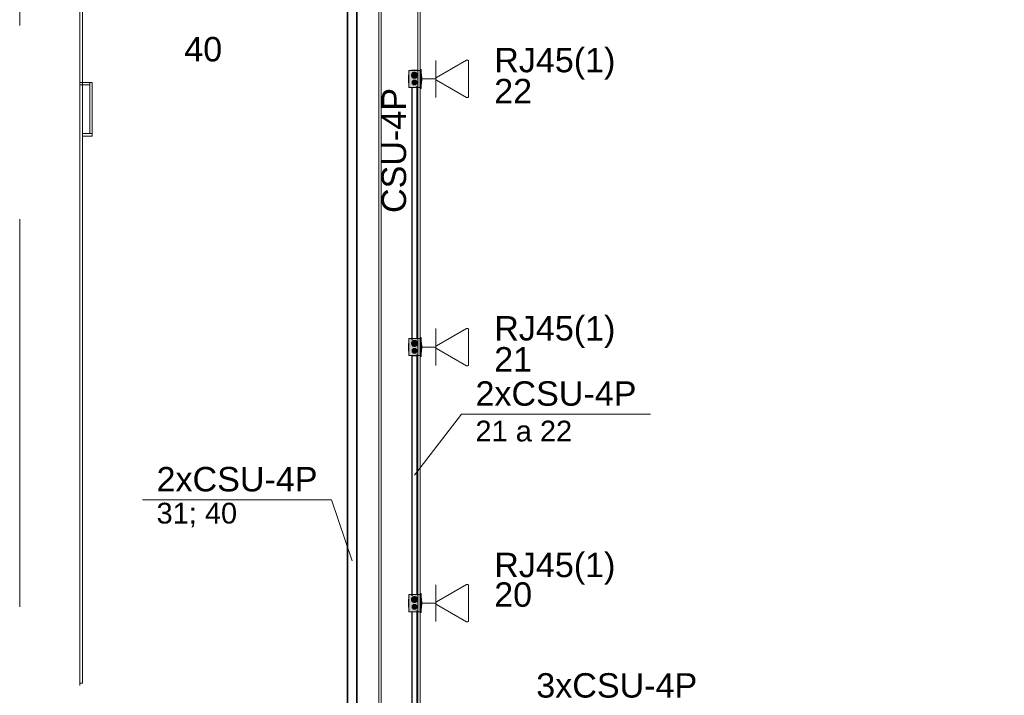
# Model space of a CAD drawing. Header units: millimetres. Extents: x 4476663 to 4477054, y -30323851 to -30323414.
# Tile 135 of 256: x 4476946.38 to 4476954.46, y -30323771.29 to -30323765.75. Entities that reach past the tile are written whole.
import ezdxf

# ---------------------------------------------------------------- set-up
doc = ezdxf.new("R2010")
doc.units = ezdxf.units.MM
doc.linetypes.add('HIDDEN2', pattern=[4.7625, 3.175, -1.5875])
doc.linetypes.add('NULL', pattern=[0])
for name, color, linetype, lineweight in [('CE-Caixa', 9, 'Continuous', 18), ('CE-Condutos (Baixa)', 6, 'Continuous', 25), ('CE-Condutos (Teto)', 1, 'Continuous', 25), ('CE-PT Dados', 7, 'Continuous', 5), ('CE-Textos fios', 7, 'Continuous', 9), ('DI-Detalhes', 3, 'HIDDEN2', 9), ('IFC-Caixa de passagem-Contorno', 44, 'Continuous', 5), ('IFC-Parede padrão-Contorno', 44, 'Continuous', 5), ('IFC-Parede-Contorno', 42, 'Continuous', 5), ('Textos', 7, 'Continuous', 9)]:
    doc.layers.add(name, color=color, linetype=linetype, lineweight=lineweight)
doc.styles.add('ARIAL', font='arial.ttf')

msp = doc.modelspace()

# ---------------------------------------------------------------- hatches: boundary and pattern name
at = {"layer": 'CE-Caixa', "linetype": 'Continuous'}
for points in [[(4476949.6092, -30323766.1851), (4476949.6306, -30323766.1864), (4476949.646, -30323766.194), (4476949.6321, -30323766.1977), (4476949.646, -30323766.2054), (4476949.6347, -30323766.2179), (4476949.6357, -30323766.225), (4476949.6104, -30323766.219), (4476949.6281, -30323766.2458), (4476949.6351, -30323766.2512), (4476949.6685, -30323766.3054), (4476949.6685, -30323766.1654), (4476949.5735, -30323766.1654), (4476949.5936, -30323766.195)], [(4476949.5914, -30323766.2893), (4476949.5971, -30323766.2954), (4476949.6034, -30323766.2835), (4476949.6015, -30323766.2617), (4476949.6427, -30323766.2674), (4476949.5735, -30323766.1654), (4476949.5735, -30323766.3054), (4476949.6685, -30323766.3054), (4476949.6434, -30323766.2684), (4476949.6303, -30323766.283)], [(4476949.6085, -30323766.227), (4476949.6275, -30323766.2295), (4476949.6427, -30323766.2179), (4476949.6452, -30323766.1989), (4476949.6335, -30323766.1837), (4476949.6145, -30323766.1812), (4476949.5994, -30323766.1929), (4476949.5969, -30323766.2118)], [(4476949.6745, -30323766.3084), (4476949.6745, -30323766.1624), (4476949.6685, -30323766.1554), (4476949.6685, -30323766.3154)], [(4476949.6785, -30323766.2758), (4476949.6785, -30323766.195), (4476949.6745, -30323766.195), (4476949.6745, -30323766.2464)], [(4476949.6017, -30323766.2706), (4476949.6158, -30323766.2847), (4476949.6351, -30323766.2795), (4476949.6403, -30323766.2602), (4476949.6262, -30323766.2461), (4476949.6069, -30323766.2512)], [(4476949.6785, -30323766.2179), (4476949.6785, -30323766.2507), (4476949.6805, -30323766.2529), (4476949.6805, -30323766.2179)], [(4476949.5735, -30323768.3631), (4476949.596, -30323768.3963), (4476949.6121, -30323768.3927), (4476949.6302, -30323768.3814), (4476949.6317, -30323768.3927), (4476949.6434, -30323768.3732), (4476949.646, -30323768.3732), (4476949.6317, -30323768.3927), (4476949.6434, -30323768.3927), (4476949.6338, -30323768.4086), (4476949.6434, -30323768.4156), (4476949.611, -30323768.4176), (4476949.6281, -30323768.4436), (4476949.6351, -30323768.449), (4476949.6685, -30323768.5031), (4476949.6685, -30323768.3631)], [(4476949.5914, -30323768.4871), (4476949.5971, -30323768.4932), (4476949.6034, -30323768.4812), (4476949.6015, -30323768.4594), (4476949.6427, -30323768.4651), (4476949.5735, -30323768.3631), (4476949.5735, -30323768.5031), (4476949.6685, -30323768.5031), (4476949.6434, -30323768.4661), (4476949.6165, -30323768.4825)], [(4476949.6745, -30323768.5061), (4476949.6745, -30323768.3601), (4476949.6685, -30323768.3532), (4476949.6685, -30323768.5132)], [(4476949.6085, -30323768.4248), (4476949.6275, -30323768.4273), (4476949.6427, -30323768.4156), (4476949.6452, -30323768.3967), (4476949.6335, -30323768.3815), (4476949.6145, -30323768.379), (4476949.5994, -30323768.3906), (4476949.5969, -30323768.4096)], [(4476949.6017, -30323768.4683), (4476949.6158, -30323768.4825), (4476949.6351, -30323768.4773), (4476949.6403, -30323768.458), (4476949.6262, -30323768.4438), (4476949.6069, -30323768.449)], [(4476949.6785, -30323768.4735), (4476949.6785, -30323768.3927), (4476949.6745, -30323768.3927), (4476949.6745, -30323768.4441)], [(4476949.6785, -30323768.4156), (4476949.6785, -30323768.4485), (4476949.6805, -30323768.4506), (4476949.6805, -30323768.4156)], [(4476949.6685, -30323770.6008), (4476949.6434, -30323770.5638), (4476949.6303, -30323770.5784), (4476949.621, -30323770.5808), (4476949.6013, -30323770.5629), (4476949.6427, -30323770.5628), (4476949.5735, -30323770.4608), (4476949.5735, -30323770.6008), (4476949.6063, -30323770.6008)], [(4476949.5735, -30323770.4608), (4476949.596, -30323770.494), (4476949.6121, -30323770.4904), (4476949.6302, -30323770.4791), (4476949.6317, -30323770.4904), (4476949.6434, -30323770.4709), (4476949.646, -30323770.4709), (4476949.6317, -30323770.4904), (4476949.6434, -30323770.4904), (4476949.6434, -30323770.5133), (4476949.611, -30323770.5152), (4476949.6281, -30323770.5412), (4476949.6351, -30323770.5467), (4476949.6685, -30323770.6008), (4476949.6685, -30323770.4608)], [(4476949.6745, -30323770.6038), (4476949.6745, -30323770.4578), (4476949.6685, -30323770.4509), (4476949.6685, -30323770.6109)], [(4476949.6085, -30323770.5225), (4476949.6275, -30323770.525), (4476949.6427, -30323770.5133), (4476949.6452, -30323770.4943), (4476949.6335, -30323770.4792), (4476949.6145, -30323770.4767), (4476949.5994, -30323770.4883), (4476949.5969, -30323770.5073)], [(4476949.6017, -30323770.566), (4476949.6158, -30323770.5801), (4476949.6351, -30323770.575), (4476949.6403, -30323770.5556), (4476949.6262, -30323770.5415), (4476949.6069, -30323770.5467)], [(4476949.6785, -30323770.5712), (4476949.6785, -30323770.4904), (4476949.6745, -30323770.4904), (4476949.6745, -30323770.5418)], [(4476949.6785, -30323770.5133), (4476949.6785, -30323770.5461), (4476949.6805, -30323770.5483), (4476949.6805, -30323770.5133)]]:
    msp.add_hatch(color=163, dxfattribs=at).paths.add_polyline_path(points)

# ---------------------------------------------------------------- linework, layer by layer
at = {"layer": 'CE-Caixa'}
for p, q in [((4476949.596, -30323766.1654), (4476949.5735, -30323766.1654)), ((4476949.5735, -30323766.1654), (4476949.5735, -30323766.2361)), ((4476949.5969, -30323766.1638), (4476949.596, -30323766.1638)), ((4476949.596, -30323766.1638), (4476949.596, -30323766.1654)), ((4476949.6011, -30323766.1654), (4476949.596, -30323766.1654)), ((4476949.5994, -30323766.1638), (4476949.5969, -30323766.1638)), ((4476949.5994, -30323766.1929), (4476949.5969, -30323766.1989)), ((4476949.6033, -30323766.1638), (4476949.5994, -30323766.1638)), ((4476949.6033, -30323766.1877), (4476949.5994, -30323766.1929)), ((4476949.6108, -30323766.1654), (4476949.6011, -30323766.1654)), ((4476949.6085, -30323766.1638), (4476949.6033, -30323766.1638)), ((4476949.6085, -30323766.1837), (4476949.6033, -30323766.1877)), ((4476949.6145, -30323766.1638), (4476949.6085, -30323766.1638)), ((4476949.6145, -30323766.1812), (4476949.6085, -30323766.1837)), ((4476949.6204, -30323766.1654), (4476949.6108, -30323766.1654)), ((4476949.621, -30323766.1638), (4476949.6145, -30323766.1638)), ((4476949.621, -30323766.1804), (4476949.6145, -30323766.1812)), ((4476949.6278, -30323766.1654), (4476949.6204, -30323766.1654)), ((4476949.6275, -30323766.1638), (4476949.621, -30323766.1638)), ((4476949.6275, -30323766.1812), (4476949.621, -30323766.1804)), ((4476949.6335, -30323766.1638), (4476949.6275, -30323766.1638)), ((4476949.6335, -30323766.1837), (4476949.6275, -30323766.1812)), ((4476949.646, -30323766.1654), (4476949.6278, -30323766.1654)), ((4476949.6387, -30323766.1638), (4476949.6335, -30323766.1638)), ((4476949.6387, -30323766.1877), (4476949.6335, -30323766.1837)), ((4476949.6427, -30323766.1638), (4476949.6387, -30323766.1638)), ((4476949.6427, -30323766.1929), (4476949.6387, -30323766.1877)), ((4476949.6452, -30323766.1638), (4476949.6427, -30323766.1638)), ((4476949.6452, -30323766.1989), (4476949.6427, -30323766.1929)), ((4476949.646, -30323766.1638), (4476949.6452, -30323766.1638)), ((4476949.646, -30323766.1654), (4476949.646, -30323766.1638)), ((4476949.6485, -30323766.1654), (4476949.646, -30323766.1654)), ((4476949.6542, -30323766.1654), (4476949.6485, -30323766.1654)), ((4476949.6685, -30323766.1654), (4476949.6542, -30323766.1654)), ((4476949.6745, -30323766.1624), (4476949.6685, -30323766.1554)), ((4476949.6685, -30323766.1554), (4476949.6685, -30323766.1654)), ((4476949.6685, -30323766.1654), (4476949.6685, -30323766.195)), ((4476949.6685, -30323766.173), (4476949.6685, -30323766.1654)), ((4476949.6685, -30323766.195), (4476949.6685, -30323766.173)), ((4476949.6685, -30323766.195), (4476949.6685, -30323766.2179)), ((4476949.6685, -30323766.2025), (4476949.6685, -30323766.195)), ((4476949.6745, -30323766.195), (4476949.6745, -30323766.1624)), ((4476949.6745, -30323766.2179), (4476949.6745, -30323766.195)), ((4476949.6785, -30323766.195), (4476949.6745, -30323766.195)), ((4476949.6785, -30323766.2179), (4476949.6785, -30323766.195)), ((4476949.5721, -30323766.2045), (4476949.5721, -30323766.2077)), ((4476949.5721, -30323766.2077), (4476949.5721, -30323766.2127)), ((4476949.5721, -30323766.2112), (4476949.5721, -30323766.2137)), ((4476949.5721, -30323766.2137), (4476949.5721, -30323766.2177)), ((4476949.5721, -30323766.2177), (4476949.5721, -30323766.2229)), ((4476949.5721, -30323766.2229), (4476949.5721, -30323766.2289)), ((4476949.5721, -30323766.2289), (4476949.5721, -30323766.2354)), ((4476949.5721, -30323766.2354), (4476949.5721, -30323766.2418)), ((4476949.5721, -30323766.2418), (4476949.5721, -30323766.2479)), ((4476949.5721, -30323766.2479), (4476949.5721, -30323766.2531)), ((4476949.5721, -30323766.2531), (4476949.5721, -30323766.257)), ((4476949.5721, -30323766.257), (4476949.5721, -30323766.2595)), ((4476949.5721, -30323766.258), (4476949.5721, -30323766.2631)), ((4476949.5721, -30323766.2595), (4476949.5721, -30323766.2604)), ((4476949.5721, -30323766.2631), (4476949.5721, -30323766.2663)), ((4476949.5721, -30323766.2663), (4476949.5721, -30323766.2674)), ((4476949.5721, -30323766.2674), (4476949.5735, -30323766.2674)), ((4476949.5735, -30323766.2361), (4476949.5735, -30323766.254)), ((4476949.5735, -30323766.254), (4476949.5735, -30323766.2671)), ((4476949.5735, -30323766.2671), (4476949.5735, -30323766.2674)), ((4476949.5735, -30323766.2674), (4476949.5735, -30323766.2791)), ((4476949.5969, -30323766.1989), (4476949.596, -30323766.2054)), ((4476949.596, -30323766.2054), (4476949.5969, -30323766.2118)), ((4476949.5969, -30323766.2118), (4476949.5994, -30323766.2179)), ((4476949.5994, -30323766.2179), (4476949.6033, -30323766.2231)), ((4476949.6017, -30323766.2602), (4476949.601, -30323766.2654)), ((4476949.601, -30323766.2654), (4476949.6017, -30323766.2706)), ((4476949.6037, -30323766.2554), (4476949.6017, -30323766.2602)), ((4476949.6017, -30323766.2706), (4476949.6037, -30323766.2754)), ((4476949.6033, -30323766.2231), (4476949.6085, -30323766.227)), ((4476949.6069, -30323766.2512), (4476949.6037, -30323766.2554)), ((4476949.6037, -30323766.2754), (4476949.6069, -30323766.2795)), ((4476949.611, -30323766.2481), (4476949.6069, -30323766.2512)), ((4476949.6085, -30323766.227), (4476949.6145, -30323766.2295)), ((4476949.6158, -30323766.2461), (4476949.611, -30323766.2481)), ((4476949.6145, -30323766.2295), (4476949.621, -30323766.2304)), ((4476949.621, -30323766.2454), (4476949.6158, -30323766.2461)), ((4476949.621, -30323766.2304), (4476949.6275, -30323766.2295)), ((4476949.6262, -30323766.2461), (4476949.621, -30323766.2454)), ((4476949.631, -30323766.2481), (4476949.6262, -30323766.2461)), ((4476949.6275, -30323766.2295), (4476949.6335, -30323766.227)), ((4476949.6351, -30323766.2512), (4476949.631, -30323766.2481)), ((4476949.6335, -30323766.227), (4476949.6387, -30323766.2231)), ((4476949.6383, -30323766.2554), (4476949.6351, -30323766.2512)), ((4476949.6351, -30323766.2795), (4476949.6383, -30323766.2754)), ((4476949.6403, -30323766.2602), (4476949.6383, -30323766.2554)), ((4476949.6383, -30323766.2754), (4476949.6403, -30323766.2706)), ((4476949.6387, -30323766.2231), (4476949.6427, -30323766.2179)), ((4476949.641, -30323766.2654), (4476949.6403, -30323766.2602)), ((4476949.6403, -30323766.2706), (4476949.641, -30323766.2654)), ((4476949.6427, -30323766.2179), (4476949.6452, -30323766.2118)), ((4476949.646, -30323766.2054), (4476949.6452, -30323766.1989)), ((4476949.6452, -30323766.2118), (4476949.646, -30323766.2054)), ((4476949.6685, -30323766.2179), (4476949.6685, -30323766.2025)), ((4476949.6685, -30323766.2179), (4476949.6685, -30323766.2529)), ((4476949.6685, -30323766.2529), (4476949.6685, -30323766.2179)), ((4476949.6685, -30323766.2529), (4476949.6685, -30323766.2758)), ((4476949.6685, -30323766.2635), (4476949.6685, -30323766.2529)), ((4476949.6685, -30323766.2758), (4476949.6685, -30323766.2635)), ((4476949.6685, -30323766.2758), (4476949.6685, -30323766.3054)), ((4476949.6685, -30323766.2769), (4476949.6685, -30323766.2758)), ((4476949.6685, -30323766.2947), (4476949.6685, -30323766.2769)), ((4476949.6745, -30323766.2529), (4476949.6745, -30323766.2179)), ((4476949.6745, -30323766.2758), (4476949.6745, -30323766.2529)), ((4476949.6745, -30323766.3084), (4476949.6745, -30323766.2758)), ((4476949.6745, -30323766.2758), (4476949.6785, -30323766.2758)), ((4476949.6785, -30323766.2529), (4476949.6785, -30323766.2179)), ((4476949.6805, -30323766.2179), (4476949.6785, -30323766.2179)), ((4476949.6785, -30323766.2758), (4476949.6785, -30323766.2529)), ((4476949.6785, -30323766.2529), (4476949.6805, -30323766.2529)), ((4476949.6805, -30323766.2529), (4476949.6805, -30323766.2179)), ((4476949.5735, -30323766.2791), (4476949.5735, -30323766.2916)), ((4476949.5735, -30323766.2916), (4476949.5735, -30323766.2947)), ((4476949.5735, -30323766.2947), (4476949.5735, -30323766.2954)), ((4476949.5735, -30323766.2954), (4476949.5735, -30323766.3054)), ((4476949.5735, -30323766.3054), (4476949.5763, -30323766.3054)), ((4476949.5763, -30323766.3054), (4476949.5805, -30323766.3054)), ((4476949.5805, -30323766.3054), (4476949.5958, -30323766.3054)), ((4476949.5958, -30323766.3054), (4476949.5991, -30323766.3054)), ((4476949.5969, -30323766.307), (4476949.5991, -30323766.307)), ((4476949.5991, -30323766.3054), (4476949.6063, -30323766.3054)), ((4476949.5991, -30323766.307), (4476949.5994, -30323766.307)), ((4476949.5994, -30323766.307), (4476949.6033, -30323766.307)), ((4476949.6033, -30323766.307), (4476949.6085, -30323766.307)), ((4476949.6063, -30323766.3054), (4476949.6267, -30323766.3054)), ((4476949.6069, -30323766.2795), (4476949.611, -30323766.2827)), ((4476949.6085, -30323766.307), (4476949.6145, -30323766.307)), ((4476949.611, -30323766.2827), (4476949.6158, -30323766.2847)), ((4476949.6145, -30323766.307), (4476949.621, -30323766.307)), ((4476949.6158, -30323766.2847), (4476949.621, -30323766.2854)), ((4476949.621, -30323766.2854), (4476949.6262, -30323766.2847)), ((4476949.621, -30323766.307), (4476949.6275, -30323766.307)), ((4476949.6262, -30323766.2847), (4476949.631, -30323766.2827)), ((4476949.6267, -30323766.3054), (4476949.6406, -30323766.3054)), ((4476949.6275, -30323766.307), (4476949.6335, -30323766.307)), ((4476949.631, -30323766.2827), (4476949.6351, -30323766.2795)), ((4476949.6335, -30323766.307), (4476949.6387, -30323766.307)), ((4476949.6387, -30323766.307), (4476949.6427, -30323766.307)), ((4476949.6406, -30323766.3054), (4476949.6434, -30323766.3054)), ((4476949.6427, -30323766.307), (4476949.6434, -30323766.307)), ((4476949.6434, -30323766.3054), (4476949.6657, -30323766.3054)), ((4476949.6434, -30323766.307), (4476949.6452, -30323766.307)), ((4476949.6657, -30323766.3054), (4476949.6685, -30323766.3054)), ((4476949.6685, -30323766.3054), (4476949.6685, -30323766.2947)), ((4476949.6685, -30323766.3054), (4476949.6685, -30323766.3154)), ((4476949.6685, -30323766.3154), (4476949.6745, -30323766.3084)), ((4476949.596, -30323768.3631), (4476949.5735, -30323768.3631)), ((4476949.5735, -30323768.3631), (4476949.5735, -30323768.4338)), ((4476949.5969, -30323768.3615), (4476949.596, -30323768.3615)), ((4476949.596, -30323768.3615), (4476949.596, -30323768.3631)), ((4476949.5991, -30323768.3631), (4476949.596, -30323768.3631)), ((4476949.5991, -30323768.3615), (4476949.5969, -30323768.3615)), ((4476949.5994, -30323768.3615), (4476949.5991, -30323768.3615)), ((4476949.6011, -30323768.3631), (4476949.5991, -30323768.3631)), ((4476949.6033, -30323768.3615), (4476949.5994, -30323768.3615)), ((4476949.6278, -30323768.3631), (4476949.6011, -30323768.3631)), ((4476949.6085, -30323768.3615), (4476949.6033, -30323768.3615)), ((4476949.6145, -30323768.3615), (4476949.6085, -30323768.3615)), ((4476949.621, -30323768.3615), (4476949.6145, -30323768.3615)), ((4476949.6275, -30323768.3615), (4476949.621, -30323768.3615)), ((4476949.6335, -30323768.3615), (4476949.6275, -30323768.3615)), ((4476949.6434, -30323768.3631), (4476949.6278, -30323768.3631)), ((4476949.6387, -30323768.3615), (4476949.6335, -30323768.3615)), ((4476949.6427, -30323768.3615), (4476949.6387, -30323768.3615)), ((4476949.6434, -30323768.3615), (4476949.6427, -30323768.3615)), ((4476949.6452, -30323768.3615), (4476949.6434, -30323768.3615)), ((4476949.646, -30323768.3631), (4476949.6434, -30323768.3631)), ((4476949.646, -30323768.3615), (4476949.6452, -30323768.3615)), ((4476949.646, -30323768.3631), (4476949.646, -30323768.3615)), ((4476949.6485, -30323768.3631), (4476949.646, -30323768.3631)), ((4476949.6542, -30323768.3631), (4476949.6485, -30323768.3631)), ((4476949.6685, -30323768.3631), (4476949.6542, -30323768.3631)), ((4476949.6745, -30323768.3601), (4476949.6685, -30323768.3532)), ((4476949.6685, -30323768.3532), (4476949.6685, -30323768.3631)), ((4476949.6685, -30323768.3631), (4476949.6685, -30323768.3927)), ((4476949.6685, -30323768.3707), (4476949.6685, -30323768.3631)), ((4476949.6685, -30323768.3732), (4476949.6685, -30323768.3707)), ((4476949.6685, -30323768.3927), (4476949.6685, -30323768.3732)), ((4476949.6745, -30323768.3927), (4476949.6745, -30323768.3601)), ((4476949.5721, -30323768.4022), (4476949.5721, -30323768.4054)), ((4476949.5721, -30323768.4054), (4476949.5721, -30323768.4105)), ((4476949.5721, -30323768.409), (4476949.5721, -30323768.4115)), ((4476949.5721, -30323768.4115), (4476949.5721, -30323768.4155)), ((4476949.5721, -30323768.4155), (4476949.5721, -30323768.4206)), ((4476949.5721, -30323768.4206), (4476949.5721, -30323768.4267)), ((4476949.5721, -30323768.4267), (4476949.5721, -30323768.4331)), ((4476949.5721, -30323768.4331), (4476949.5721, -30323768.4396)), ((4476949.5721, -30323768.4396), (4476949.5721, -30323768.4456)), ((4476949.5721, -30323768.4456), (4476949.5721, -30323768.4508)), ((4476949.5721, -30323768.4508), (4476949.5721, -30323768.4548)), ((4476949.5721, -30323768.4548), (4476949.5721, -30323768.4573)), ((4476949.5721, -30323768.4573), (4476949.5721, -30323768.4581)), ((4476949.5735, -30323768.4338), (4476949.5735, -30323768.4517)), ((4476949.5735, -30323768.4517), (4476949.5735, -30323768.4649)), ((4476949.5969, -30323768.3967), (4476949.596, -30323768.4031)), ((4476949.596, -30323768.4031), (4476949.5969, -30323768.4096)), ((4476949.5994, -30323768.3906), (4476949.5969, -30323768.3967)), ((4476949.5969, -30323768.4096), (4476949.5994, -30323768.4156)), ((4476949.6033, -30323768.3855), (4476949.5994, -30323768.3906)), ((4476949.5994, -30323768.4156), (4476949.6033, -30323768.4208)), ((4476949.6037, -30323768.4531), (4476949.6017, -30323768.458)), ((4476949.6085, -30323768.3815), (4476949.6033, -30323768.3855)), ((4476949.6033, -30323768.4208), (4476949.6085, -30323768.4248)), ((4476949.6069, -30323768.449), (4476949.6037, -30323768.4531)), ((4476949.611, -30323768.4458), (4476949.6069, -30323768.449)), ((4476949.6145, -30323768.379), (4476949.6085, -30323768.3815)), ((4476949.6085, -30323768.4248), (4476949.6145, -30323768.4273)), ((4476949.6158, -30323768.4438), (4476949.611, -30323768.4458)), ((4476949.621, -30323768.3781), (4476949.6145, -30323768.379)), ((4476949.6145, -30323768.4273), (4476949.621, -30323768.4281)), ((4476949.621, -30323768.4431), (4476949.6158, -30323768.4438)), ((4476949.6275, -30323768.379), (4476949.621, -30323768.3781)), ((4476949.621, -30323768.4281), (4476949.6275, -30323768.4273)), ((4476949.6262, -30323768.4438), (4476949.621, -30323768.4431)), ((4476949.631, -30323768.4458), (4476949.6262, -30323768.4438)), ((4476949.6335, -30323768.3815), (4476949.6275, -30323768.379)), ((4476949.6275, -30323768.4273), (4476949.6335, -30323768.4248)), ((4476949.6351, -30323768.449), (4476949.631, -30323768.4458)), ((4476949.6387, -30323768.3855), (4476949.6335, -30323768.3815)), ((4476949.6335, -30323768.4248), (4476949.6387, -30323768.4208)), ((4476949.6383, -30323768.4531), (4476949.6351, -30323768.449)), ((4476949.6403, -30323768.458), (4476949.6383, -30323768.4531)), ((4476949.6427, -30323768.3906), (4476949.6387, -30323768.3855)), ((4476949.6387, -30323768.4208), (4476949.6427, -30323768.4156)), ((4476949.6452, -30323768.3967), (4476949.6427, -30323768.3906)), ((4476949.6427, -30323768.4156), (4476949.6452, -30323768.4096)), ((4476949.646, -30323768.4031), (4476949.6452, -30323768.3967)), ((4476949.6452, -30323768.4096), (4476949.646, -30323768.4031)), ((4476949.6685, -30323768.3927), (4476949.6685, -30323768.4156)), ((4476949.6685, -30323768.4002), (4476949.6685, -30323768.3927)), ((4476949.6685, -30323768.4156), (4476949.6685, -30323768.4002)), ((4476949.6685, -30323768.4156), (4476949.6685, -30323768.4506)), ((4476949.6685, -30323768.4506), (4476949.6685, -30323768.4156)), ((4476949.6685, -30323768.4506), (4476949.6685, -30323768.4735)), ((4476949.6685, -30323768.4613), (4476949.6685, -30323768.4506)), ((4476949.6745, -30323768.4156), (4476949.6745, -30323768.3927)), ((4476949.6785, -30323768.3927), (4476949.6745, -30323768.3927)), ((4476949.6745, -30323768.4506), (4476949.6745, -30323768.4156)), ((4476949.6745, -30323768.4735), (4476949.6745, -30323768.4506)), ((4476949.6785, -30323768.4156), (4476949.6785, -30323768.3927)), ((4476949.6785, -30323768.4506), (4476949.6785, -30323768.4156)), ((4476949.6805, -30323768.4156), (4476949.6785, -30323768.4156)), ((4476949.6785, -30323768.4735), (4476949.6785, -30323768.4506)), ((4476949.6785, -30323768.4506), (4476949.6805, -30323768.4506)), ((4476949.6805, -30323768.4506), (4476949.6805, -30323768.4156)), ((4476949.5721, -30323768.4609), (4476949.5721, -30323768.464)), ((4476949.5721, -30323768.464), (4476949.5721, -30323768.4651)), ((4476949.5721, -30323768.4651), (4476949.5735, -30323768.4651)), ((4476949.5735, -30323768.4649), (4476949.5735, -30323768.4651)), ((4476949.5735, -30323768.4651), (4476949.5735, -30323768.4769)), ((4476949.5735, -30323768.4769), (4476949.5735, -30323768.4894)), ((4476949.5735, -30323768.4894), (4476949.5735, -30323768.4924)), ((4476949.5735, -30323768.4924), (4476949.5735, -30323768.4932)), ((4476949.5735, -30323768.4932), (4476949.5735, -30323768.5031)), ((4476949.5735, -30323768.5031), (4476949.5763, -30323768.5031)), ((4476949.5763, -30323768.5031), (4476949.5805, -30323768.5031)), ((4476949.5805, -30323768.5031), (4476949.5958, -30323768.5031)), ((4476949.5958, -30323768.5031), (4476949.5991, -30323768.5031)), ((4476949.5969, -30323768.5047), (4476949.5991, -30323768.5047)), ((4476949.5991, -30323768.5031), (4476949.6063, -30323768.5031)), ((4476949.5991, -30323768.5047), (4476949.5994, -30323768.5047)), ((4476949.5994, -30323768.5047), (4476949.6033, -30323768.5047)), ((4476949.6017, -30323768.458), (4476949.601, -30323768.4631)), ((4476949.601, -30323768.4631), (4476949.6017, -30323768.4683)), ((4476949.6017, -30323768.4683), (4476949.6037, -30323768.4731)), ((4476949.6033, -30323768.5047), (4476949.6085, -30323768.5047)), ((4476949.6037, -30323768.4731), (4476949.6069, -30323768.4773)), ((4476949.6063, -30323768.5031), (4476949.6267, -30323768.5031)), ((4476949.6069, -30323768.4773), (4476949.611, -30323768.4805)), ((4476949.6085, -30323768.5047), (4476949.6145, -30323768.5047)), ((4476949.611, -30323768.4805), (4476949.6158, -30323768.4825)), ((4476949.6145, -30323768.5047), (4476949.621, -30323768.5047)), ((4476949.6158, -30323768.4825), (4476949.621, -30323768.4831)), ((4476949.621, -30323768.4831), (4476949.6262, -30323768.4825)), ((4476949.621, -30323768.5047), (4476949.6275, -30323768.5047)), ((4476949.6262, -30323768.4825), (4476949.631, -30323768.4805)), ((4476949.6267, -30323768.5031), (4476949.6406, -30323768.5031)), ((4476949.6275, -30323768.5047), (4476949.6335, -30323768.5047)), ((4476949.631, -30323768.4805), (4476949.6351, -30323768.4773)), ((4476949.6335, -30323768.5047), (4476949.6387, -30323768.5047)), ((4476949.6351, -30323768.4773), (4476949.6383, -30323768.4731)), ((4476949.6383, -30323768.4731), (4476949.6403, -30323768.4683)), ((4476949.6387, -30323768.5047), (4476949.6427, -30323768.5047)), ((4476949.641, -30323768.4631), (4476949.6403, -30323768.458)), ((4476949.6403, -30323768.4683), (4476949.641, -30323768.4631)), ((4476949.6406, -30323768.5031), (4476949.6434, -30323768.5031)), ((4476949.6427, -30323768.5047), (4476949.6434, -30323768.5047)), ((4476949.6434, -30323768.5031), (4476949.6657, -30323768.5031)), ((4476949.6434, -30323768.5047), (4476949.6452, -30323768.5047)), ((4476949.6657, -30323768.5031), (4476949.6685, -30323768.5031)), ((4476949.6685, -30323768.4735), (4476949.6685, -30323768.4613)), ((4476949.6685, -30323768.4735), (4476949.6685, -30323768.5031)), ((4476949.6685, -30323768.4746), (4476949.6685, -30323768.4735)), ((4476949.6685, -30323768.4925), (4476949.6685, -30323768.4746)), ((4476949.6685, -30323768.5031), (4476949.6685, -30323768.4925)), ((4476949.6685, -30323768.5031), (4476949.6685, -30323768.5132)), ((4476949.6685, -30323768.5132), (4476949.6745, -30323768.5061)), ((4476949.6745, -30323768.5061), (4476949.6745, -30323768.4735)), ((4476949.6745, -30323768.4735), (4476949.6785, -30323768.4735)), ((4476949.5735, -30323770.4608), (4476949.5735, -30323770.4988)), ((4476949.596, -30323770.4608), (4476949.5735, -30323770.4608)), ((4476949.5969, -30323770.4592), (4476949.596, -30323770.4592)), ((4476949.596, -30323770.4592), (4476949.596, -30323770.4608)), ((4476949.5991, -30323770.4608), (4476949.596, -30323770.4608)), ((4476949.5991, -30323770.4592), (4476949.5969, -30323770.4592)), ((4476949.5994, -30323770.4592), (4476949.5991, -30323770.4592)), ((4476949.6011, -30323770.4608), (4476949.5991, -30323770.4608)), ((4476949.6033, -30323770.4592), (4476949.5994, -30323770.4592)), ((4476949.6278, -30323770.4608), (4476949.6011, -30323770.4608)), ((4476949.6085, -30323770.4592), (4476949.6033, -30323770.4592)), ((4476949.6145, -30323770.4592), (4476949.6085, -30323770.4592)), ((4476949.621, -30323770.4592), (4476949.6145, -30323770.4592)), ((4476949.6275, -30323770.4592), (4476949.621, -30323770.4592)), ((4476949.6335, -30323770.4592), (4476949.6275, -30323770.4592)), ((4476949.6434, -30323770.4608), (4476949.6278, -30323770.4608)), ((4476949.6387, -30323770.4592), (4476949.6335, -30323770.4592)), ((4476949.6427, -30323770.4592), (4476949.6387, -30323770.4592)), ((4476949.6434, -30323770.4592), (4476949.6427, -30323770.4592)), ((4476949.6452, -30323770.4592), (4476949.6434, -30323770.4592)), ((4476949.646, -30323770.4608), (4476949.6434, -30323770.4608)), ((4476949.646, -30323770.4592), (4476949.6452, -30323770.4592)), ((4476949.646, -30323770.4608), (4476949.646, -30323770.4592)), ((4476949.6485, -30323770.4608), (4476949.646, -30323770.4608)), ((4476949.6542, -30323770.4608), (4476949.6485, -30323770.4608)), ((4476949.6685, -30323770.4608), (4476949.6542, -30323770.4608)), ((4476949.6745, -30323770.4578), (4476949.6685, -30323770.4509)), ((4476949.6685, -30323770.4509), (4476949.6685, -30323770.4608)), ((4476949.6685, -30323770.4608), (4476949.6685, -30323770.4904)), ((4476949.6685, -30323770.4684), (4476949.6685, -30323770.4608)), ((4476949.6685, -30323770.4709), (4476949.6685, -30323770.4684)), ((4476949.6685, -30323770.4904), (4476949.6685, -30323770.4709)), ((4476949.6745, -30323770.4904), (4476949.6745, -30323770.4578)), ((4476949.5721, -30323770.4988), (4476949.5721, -30323770.4999)), ((4476949.5735, -30323770.4988), (4476949.5721, -30323770.4988)), ((4476949.5721, -30323770.4999), (4476949.5721, -30323770.5031)), ((4476949.5721, -30323770.5031), (4476949.5721, -30323770.5082)), ((4476949.5721, -30323770.5067), (4476949.5721, -30323770.5092)), ((4476949.5721, -30323770.5092), (4476949.5721, -30323770.5131)), ((4476949.5721, -30323770.5131), (4476949.5721, -30323770.5183)), ((4476949.5721, -30323770.5183), (4476949.5721, -30323770.5243)), ((4476949.5721, -30323770.5243), (4476949.5721, -30323770.5308)), ((4476949.5721, -30323770.5308), (4476949.5721, -30323770.5373)), ((4476949.5721, -30323770.5373), (4476949.5721, -30323770.5433)), ((4476949.5721, -30323770.5433), (4476949.5721, -30323770.5485)), ((4476949.5721, -30323770.5485), (4476949.5721, -30323770.5525)), ((4476949.5721, -30323770.5525), (4476949.5721, -30323770.555)), ((4476949.5721, -30323770.5534), (4476949.5721, -30323770.5585)), ((4476949.5735, -30323770.4988), (4476949.5735, -30323770.5315)), ((4476949.5735, -30323770.5315), (4476949.5735, -30323770.5494)), ((4476949.5735, -30323770.5494), (4476949.5735, -30323770.5626)), ((4476949.5969, -30323770.4943), (4476949.596, -30323770.5008)), ((4476949.596, -30323770.5008), (4476949.5969, -30323770.5073)), ((4476949.5994, -30323770.4883), (4476949.5969, -30323770.4943)), ((4476949.5969, -30323770.5073), (4476949.5994, -30323770.5133)), ((4476949.6033, -30323770.4831), (4476949.5994, -30323770.4883)), ((4476949.5994, -30323770.5133), (4476949.6033, -30323770.5185)), ((4476949.6017, -30323770.5556), (4476949.601, -30323770.5608)), ((4476949.6037, -30323770.5508), (4476949.6017, -30323770.5556)), ((4476949.6085, -30323770.4792), (4476949.6033, -30323770.4831)), ((4476949.6033, -30323770.5185), (4476949.6085, -30323770.5225)), ((4476949.6069, -30323770.5467), (4476949.6037, -30323770.5508)), ((4476949.611, -30323770.5435), (4476949.6069, -30323770.5467)), ((4476949.6145, -30323770.4767), (4476949.6085, -30323770.4792)), ((4476949.6085, -30323770.5225), (4476949.6145, -30323770.525)), ((4476949.6158, -30323770.5415), (4476949.611, -30323770.5435)), ((4476949.621, -30323770.4758), (4476949.6145, -30323770.4767)), ((4476949.6145, -30323770.525), (4476949.621, -30323770.5258)), ((4476949.621, -30323770.5408), (4476949.6158, -30323770.5415)), ((4476949.6275, -30323770.4767), (4476949.621, -30323770.4758)), ((4476949.621, -30323770.5258), (4476949.6275, -30323770.525)), ((4476949.6262, -30323770.5415), (4476949.621, -30323770.5408)), ((4476949.631, -30323770.5435), (4476949.6262, -30323770.5415)), ((4476949.6335, -30323770.4792), (4476949.6275, -30323770.4767)), ((4476949.6275, -30323770.525), (4476949.6335, -30323770.5225)), ((4476949.6351, -30323770.5467), (4476949.631, -30323770.5435)), ((4476949.6387, -30323770.4831), (4476949.6335, -30323770.4792)), ((4476949.6335, -30323770.5225), (4476949.6387, -30323770.5185)), ((4476949.6383, -30323770.5508), (4476949.6351, -30323770.5467)), ((4476949.6403, -30323770.5556), (4476949.6383, -30323770.5508)), ((4476949.6427, -30323770.4883), (4476949.6387, -30323770.4831)), ((4476949.6387, -30323770.5185), (4476949.6427, -30323770.5133)), ((4476949.641, -30323770.5608), (4476949.6403, -30323770.5556)), ((4476949.6452, -30323770.4943), (4476949.6427, -30323770.4883)), ((4476949.6427, -30323770.5133), (4476949.6452, -30323770.5073)), ((4476949.646, -30323770.5008), (4476949.6452, -30323770.4943)), ((4476949.6452, -30323770.5073), (4476949.646, -30323770.5008)), ((4476949.6685, -30323770.4904), (4476949.6685, -30323770.5133)), ((4476949.6685, -30323770.4979), (4476949.6685, -30323770.4904)), ((4476949.6685, -30323770.5133), (4476949.6685, -30323770.4979)), ((4476949.6685, -30323770.5133), (4476949.6685, -30323770.5483)), ((4476949.6685, -30323770.5483), (4476949.6685, -30323770.5133)), ((4476949.6685, -30323770.5483), (4476949.6685, -30323770.5712)), ((4476949.6685, -30323770.559), (4476949.6685, -30323770.5483)), ((4476949.6745, -30323770.5133), (4476949.6745, -30323770.4904)), ((4476949.6785, -30323770.4904), (4476949.6745, -30323770.4904)), ((4476949.6745, -30323770.5483), (4476949.6745, -30323770.5133)), ((4476949.6745, -30323770.5712), (4476949.6745, -30323770.5483)), ((4476949.6785, -30323770.5133), (4476949.6785, -30323770.4904)), ((4476949.6785, -30323770.5483), (4476949.6785, -30323770.5133)), ((4476949.6805, -30323770.5133), (4476949.6785, -30323770.5133)), ((4476949.6785, -30323770.5712), (4476949.6785, -30323770.5483)), ((4476949.6785, -30323770.5483), (4476949.6805, -30323770.5483)), ((4476949.6805, -30323770.5483), (4476949.6805, -30323770.5133)), ((4476949.5721, -30323770.5585), (4476949.5721, -30323770.5617)), ((4476949.5721, -30323770.5617), (4476949.5721, -30323770.5628)), ((4476949.5721, -30323770.5628), (4476949.5735, -30323770.5628)), ((4476949.5735, -30323770.5626), (4476949.5735, -30323770.5628)), ((4476949.5735, -30323770.5628), (4476949.5735, -30323770.5745)), ((4476949.5735, -30323770.5745), (4476949.5735, -30323770.5871)), ((4476949.5735, -30323770.5871), (4476949.5735, -30323770.5901)), ((4476949.5735, -30323770.5901), (4476949.5735, -30323770.5909)), ((4476949.5735, -30323770.5909), (4476949.5735, -30323770.6008)), ((4476949.5735, -30323770.6008), (4476949.5763, -30323770.6008)), ((4476949.5763, -30323770.6008), (4476949.5805, -30323770.6008)), ((4476949.5805, -30323770.6008), (4476949.5958, -30323770.6008)), ((4476949.5958, -30323770.6008), (4476949.5991, -30323770.6008)), ((4476949.5969, -30323770.6024), (4476949.5991, -30323770.6024)), ((4476949.5991, -30323770.6008), (4476949.6063, -30323770.6008)), ((4476949.5991, -30323770.6024), (4476949.5994, -30323770.6024)), ((4476949.5994, -30323770.6024), (4476949.6033, -30323770.6024)), ((4476949.601, -30323770.5608), (4476949.6017, -30323770.566)), ((4476949.6017, -30323770.566), (4476949.6037, -30323770.5708)), ((4476949.6033, -30323770.6024), (4476949.6085, -30323770.6024)), ((4476949.6037, -30323770.5708), (4476949.6069, -30323770.575)), ((4476949.6063, -30323770.6008), (4476949.6267, -30323770.6008)), ((4476949.6069, -30323770.575), (4476949.611, -30323770.5781)), ((4476949.6085, -30323770.6024), (4476949.6145, -30323770.6024)), ((4476949.611, -30323770.5781), (4476949.6158, -30323770.5801)), ((4476949.6145, -30323770.6024), (4476949.621, -30323770.6024)), ((4476949.6158, -30323770.5801), (4476949.621, -30323770.5808)), ((4476949.621, -30323770.5808), (4476949.6262, -30323770.5801)), ((4476949.621, -30323770.6024), (4476949.6275, -30323770.6024)), ((4476949.6262, -30323770.5801), (4476949.631, -30323770.5781)), ((4476949.6267, -30323770.6008), (4476949.6406, -30323770.6008)), ((4476949.6275, -30323770.6024), (4476949.6335, -30323770.6024)), ((4476949.631, -30323770.5781), (4476949.6351, -30323770.575)), ((4476949.6335, -30323770.6024), (4476949.6387, -30323770.6024)), ((4476949.6351, -30323770.575), (4476949.6383, -30323770.5708)), ((4476949.6383, -30323770.5708), (4476949.6403, -30323770.566)), ((4476949.6387, -30323770.6024), (4476949.6427, -30323770.6024)), ((4476949.6403, -30323770.566), (4476949.641, -30323770.5608)), ((4476949.6406, -30323770.6008), (4476949.6434, -30323770.6008)), ((4476949.6427, -30323770.6024), (4476949.6434, -30323770.6024)), ((4476949.6434, -30323770.6008), (4476949.6657, -30323770.6008)), ((4476949.6434, -30323770.6024), (4476949.6452, -30323770.6024)), ((4476949.6657, -30323770.6008), (4476949.6685, -30323770.6008)), ((4476949.6685, -30323770.5712), (4476949.6685, -30323770.559)), ((4476949.6685, -30323770.5712), (4476949.6685, -30323770.6008)), ((4476949.6685, -30323770.5723), (4476949.6685, -30323770.5712)), ((4476949.6685, -30323770.5901), (4476949.6685, -30323770.5723)), ((4476949.6685, -30323770.6008), (4476949.6685, -30323770.5901)), ((4476949.6685, -30323770.6008), (4476949.6685, -30323770.6109)), ((4476949.6685, -30323770.6109), (4476949.6745, -30323770.6038)), ((4476949.6745, -30323770.6038), (4476949.6745, -30323770.5712)), ((4476949.6745, -30323770.5712), (4476949.6785, -30323770.5712))]:
    msp.add_line(p, q, dxfattribs=at)
at = {"layer": 'CE-Condutos (Baixa)'}
for p, q in [((4476949.5991, -30323766.307), (4476949.5991, -30323768.3732)), ((4476949.6434, -30323768.3615), (4476949.6434, -30323766.2954)), ((4476949.5991, -30323768.5031), (4476949.5991, -30323768.5047)), ((4476949.5991, -30323768.5047), (4476949.5991, -30323770.4709)), ((4476949.6434, -30323770.4592), (4476949.6434, -30323768.4932)), ((4476949.5991, -30323770.6024), (4476949.5991, -30323772.1594)), ((4476949.6434, -30323772.1477), (4476949.6434, -30323770.5909))]:
    msp.add_line(p, q, dxfattribs=at)
at = {"layer": 'CE-Condutos (Teto)'}
for p, q in [((4476949.1489, -30323765.1059), (4476949.1489, -30323772.4069)), ((4476949.1519, -30323765.8602), (4476949.1519, -30323765.1448)), ((4476949.0729, -30323775.2622), (4476949.0729, -30323765.2145)), ((4476949.0729, -30323765.2145), (4476949.0729, -30323773.9962)), ((4476949.0699, -30323765.2806), (4476949.0699, -30323775.2622)), ((4476949.1489, -30323765.8344), (4476949.1489, -30323765.3898)), ((4476949.1489, -30323772.4069), (4476949.1489, -30323765.8344)), ((4476949.1519, -30323765.8633), (4476949.1519, -30323765.8602)), ((4476949.1519, -30323765.8921), (4476949.1519, -30323765.8633)), ((4476949.1519, -30323772.9834), (4476949.1519, -30323765.8921))]:
    msp.add_line(p, q, dxfattribs=at)
at = {"layer": 'CE-PT Dados'}
for p, q in [((4476949.7952, -30323766.2354), (4476949.7952, -30323766.0842)), ((4476949.8012, -30323766.225), (4476950.0466, -30323766.0833)), ((4476950.0646, -30323766.0937), (4476950.0645, -30323766.377)), ((4476949.7952, -30323766.2354), (4476949.6746, -30323766.2354)), ((4476949.7952, -30323766.2354), (4476949.7952, -30323766.3866)), ((4476950.0465, -30323766.3874), (4476949.8012, -30323766.2458)), ((4476949.7952, -30323768.4331), (4476949.7952, -30323768.2819)), ((4476949.8012, -30323768.4227), (4476950.0466, -30323768.2811)), ((4476950.0646, -30323768.2915), (4476950.0645, -30323768.5747)), ((4476949.7952, -30323768.4331), (4476949.6746, -30323768.4331)), ((4476949.7952, -30323768.4331), (4476949.7952, -30323768.5844)), ((4476950.0465, -30323768.5851), (4476949.8012, -30323768.4435)), ((4476949.7952, -30323770.5308), (4476949.7952, -30323770.3796)), ((4476949.8012, -30323770.5204), (4476950.0466, -30323770.3788)), ((4476950.0646, -30323770.3891), (4476950.0645, -30323770.6724)), ((4476949.7952, -30323770.5308), (4476949.6746, -30323770.5308)), ((4476949.7952, -30323770.5308), (4476949.7952, -30323770.682)), ((4476950.0465, -30323770.6828), (4476949.8012, -30323770.5412))]:
    msp.add_line(p, q, dxfattribs=at)
for points in [[(4476950.0646, -30323766.0937), (4476950.0645, -30323766.0923), (4476950.0643, -30323766.0909), (4476950.0639, -30323766.0896), (4476950.0633, -30323766.0883), (4476950.0626, -30323766.0871), (4476950.0618, -30323766.086), (4476950.0608, -30323766.085), (4476950.0598, -30323766.0841), (4476950.0586, -30323766.0833), (4476950.0574, -30323766.0827), (4476950.056, -30323766.0822), (4476950.0547, -30323766.0819), (4476950.0533, -30323766.0817), (4476950.0519, -30323766.0817), (4476950.0505, -30323766.0819), (4476950.0492, -30323766.0822), (4476950.0478, -30323766.0827), (4476950.0466, -30323766.0833)], [(4476949.8012, -30323766.225), (4476949.8, -30323766.2257), (4476949.799, -30323766.2266), (4476949.798, -30323766.2277), (4476949.7972, -30323766.2288), (4476949.7965, -30323766.23), (4476949.7959, -30323766.2313), (4476949.7955, -30323766.2326), (4476949.7953, -30323766.234), (4476949.7952, -30323766.2354), (4476949.7953, -30323766.2368), (4476949.7955, -30323766.2381), (4476949.7959, -30323766.2395), (4476949.7965, -30323766.2408), (4476949.7972, -30323766.242), (4476949.798, -30323766.2431), (4476949.799, -30323766.2441), (4476949.8, -30323766.245), (4476949.8012, -30323766.2458)], [(4476950.0465, -30323766.3874), (4476950.0477, -30323766.388), (4476950.049, -30323766.3885), (4476950.0504, -30323766.3888), (4476950.0518, -30323766.3889), (4476950.0532, -30323766.3889), (4476950.0545, -30323766.3888), (4476950.0559, -30323766.3885), (4476950.0572, -30323766.388), (4476950.0585, -30323766.3874), (4476950.0596, -30323766.3866), (4476950.0607, -30323766.3857), (4476950.0617, -30323766.3847), (4476950.0625, -30323766.3836), (4476950.0632, -30323766.3823), (4476950.0637, -30323766.3811), (4476950.0641, -30323766.3797), (4476950.0644, -30323766.3784), (4476950.0645, -30323766.377)], [(4476950.0646, -30323768.2915), (4476950.0645, -30323768.2901), (4476950.0643, -30323768.2887), (4476950.0639, -30323768.2874), (4476950.0633, -30323768.2861), (4476950.0626, -30323768.2849), (4476950.0618, -30323768.2838), (4476950.0608, -30323768.2827), (4476950.0598, -30323768.2818), (4476950.0586, -30323768.2811), (4476950.0574, -30323768.2804), (4476950.056, -30323768.28), (4476950.0547, -30323768.2796), (4476950.0533, -30323768.2795), (4476950.0519, -30323768.2795), (4476950.0505, -30323768.2796), (4476950.0492, -30323768.28), (4476950.0478, -30323768.2804), (4476950.0466, -30323768.2811)], [(4476949.8012, -30323768.4227), (4476949.8, -30323768.4235), (4476949.799, -30323768.4244), (4476949.798, -30323768.4254), (4476949.7972, -30323768.4265), (4476949.7965, -30323768.4278), (4476949.7959, -30323768.429), (4476949.7955, -30323768.4304), (4476949.7953, -30323768.4317), (4476949.7952, -30323768.4331), (4476949.7953, -30323768.4345), (4476949.7955, -30323768.4359), (4476949.7959, -30323768.4372), (4476949.7965, -30323768.4385), (4476949.7972, -30323768.4397), (4476949.798, -30323768.4408), (4476949.799, -30323768.4419), (4476949.8, -30323768.4428), (4476949.8012, -30323768.4435)], [(4476950.0465, -30323768.5851), (4476950.0477, -30323768.5857), (4476950.049, -30323768.5862), (4476950.0504, -30323768.5865), (4476950.0518, -30323768.5867), (4476950.0532, -30323768.5867), (4476950.0545, -30323768.5865), (4476950.0559, -30323768.5862), (4476950.0572, -30323768.5857), (4476950.0585, -30323768.5851), (4476950.0596, -30323768.5844), (4476950.0607, -30323768.5835), (4476950.0617, -30323768.5824), (4476950.0625, -30323768.5813), (4476950.0632, -30323768.5801), (4476950.0637, -30323768.5788), (4476950.0641, -30323768.5775), (4476950.0644, -30323768.5761), (4476950.0645, -30323768.5747)], [(4476950.0646, -30323770.3891), (4476950.0645, -30323770.3878), (4476950.0643, -30323770.3864), (4476950.0639, -30323770.385), (4476950.0633, -30323770.3838), (4476950.0626, -30323770.3826), (4476950.0618, -30323770.3814), (4476950.0608, -30323770.3804), (4476950.0598, -30323770.3795), (4476950.0586, -30323770.3788), (4476950.0574, -30323770.3781), (4476950.056, -30323770.3776), (4476950.0547, -30323770.3773), (4476950.0533, -30323770.3772), (4476950.0519, -30323770.3772), (4476950.0505, -30323770.3773), (4476950.0492, -30323770.3776), (4476950.0478, -30323770.3781), (4476950.0466, -30323770.3788)], [(4476949.8012, -30323770.5204), (4476949.8, -30323770.5212), (4476949.799, -30323770.5221), (4476949.798, -30323770.5231), (4476949.7972, -30323770.5242), (4476949.7965, -30323770.5254), (4476949.7959, -30323770.5267), (4476949.7955, -30323770.528), (4476949.7953, -30323770.5294), (4476949.7952, -30323770.5308), (4476949.7953, -30323770.5322), (4476949.7955, -30323770.5336), (4476949.7959, -30323770.5349), (4476949.7965, -30323770.5362), (4476949.7972, -30323770.5374), (4476949.798, -30323770.5385), (4476949.799, -30323770.5395), (4476949.8, -30323770.5404), (4476949.8012, -30323770.5412)], [(4476950.0465, -30323770.6828), (4476950.0477, -30323770.6834), (4476950.049, -30323770.6839), (4476950.0504, -30323770.6842), (4476950.0518, -30323770.6844), (4476950.0532, -30323770.6844), (4476950.0545, -30323770.6842), (4476950.0559, -30323770.6839), (4476950.0572, -30323770.6834), (4476950.0585, -30323770.6828), (4476950.0596, -30323770.682), (4476950.0607, -30323770.6811), (4476950.0617, -30323770.6801), (4476950.0625, -30323770.679), (4476950.0632, -30323770.6778), (4476950.0637, -30323770.6765), (4476950.0641, -30323770.6752), (4476950.0644, -30323770.6738), (4476950.0645, -30323770.6724)]]:
    msp.add_lwpolyline(points, dxfattribs=at)
at = {"layer": 'CE-Textos fios'}
for p, q in [((4476949.621, -30323769.482), (4476950.0067, -30323768.982)), ((4476950.0067, -30323768.982), (4476951.5553, -30323768.982)), ((4476947.3924, -30323769.684), (4476948.9409, -30323769.684)), ((4476949.1109, -30323770.184), (4476948.9409, -30323769.684))]:
    msp.add_line(p, q, dxfattribs=at)
at = {"layer": 'DI-Detalhes', "color": 3}
msp.add_lwpolyline([(4476946.3849, -30323775.4974), (4476958.5929, -30323775.4974), (4476958.5929, -30323762.6235), (4476946.3849, -30323762.6235), (4476946.3849, -30323775.4974)], dxfattribs=at)
at = {"layer": 'IFC-Caixa de passagem-Contorno'}
for p, q in [((4476949.5736, -30323766.3054), (4476949.5736, -30323766.1654)), ((4476949.6686, -30323766.1654), (4476949.5736, -30323766.1654)), ((4476949.6686, -30323766.3134), (4476949.6686, -30323766.1574)), ((4476949.6746, -30323766.1574), (4476949.6686, -30323766.1574)), ((4476949.6746, -30323766.3134), (4476949.6746, -30323766.1574)), ((4476949.6686, -30323766.3054), (4476949.5736, -30323766.3054)), ((4476949.6746, -30323766.3134), (4476949.6686, -30323766.3134)), ((4476949.5736, -30323768.5031), (4476949.5736, -30323768.3631)), ((4476949.6686, -30323768.3631), (4476949.5736, -30323768.3631)), ((4476949.6686, -30323768.5111), (4476949.6686, -30323768.3551)), ((4476949.6746, -30323768.3551), (4476949.6686, -30323768.3551)), ((4476949.6746, -30323768.5111), (4476949.6746, -30323768.3551)), ((4476949.6686, -30323768.5031), (4476949.5736, -30323768.5031)), ((4476949.6746, -30323768.5111), (4476949.6686, -30323768.5111)), ((4476949.5736, -30323770.6008), (4476949.5736, -30323770.4608)), ((4476949.6686, -30323770.4608), (4476949.5736, -30323770.4608)), ((4476949.6686, -30323770.6088), (4476949.6686, -30323770.4528)), ((4476949.6746, -30323770.4528), (4476949.6686, -30323770.4528)), ((4476949.6746, -30323770.6088), (4476949.6746, -30323770.4528)), ((4476949.6686, -30323770.6008), (4476949.5736, -30323770.6008)), ((4476949.6746, -30323770.6088), (4476949.6686, -30323770.6088))]:
    msp.add_line(p, q, dxfattribs=at)
for centre, radius in [((4476949.621, -30323766.2054), 0.025), ((4476949.621, -30323766.2654), 0.0199), ((4476949.621, -30323768.4031), 0.025), ((4476949.621, -30323768.4631), 0.0199), ((4476949.621, -30323770.5008), 0.025), ((4476949.621, -30323770.5608), 0.0199)]:
    msp.add_circle(centre, radius, dxfattribs=at)
at = {"layer": 'IFC-Parede padrão-Contorno', "color": 8, "lineweight": 5}
for p, q in [((4476949.3486, -30323767.8732), (4476949.3486, -30323764.4037)), ((4476949.6486, -30323769.3905), (4476949.6486, -30323764.4037)), ((4476949.6686, -30323767.1039), (4476949.6686, -30323764.4037)), ((4476949.3286, -30323772.8057), (4476949.3286, -30323764.4237)), ((4476946.8786, -30323766.2637), (4476946.959, -30323766.2637)), ((4476946.959, -30323766.6837), (4476946.959, -30323766.2637)), ((4476946.959, -30323766.2637), (4476946.979, -30323766.2637)), ((4476946.979, -30323766.6837), (4476946.979, -30323766.2637)), ((4476946.8786, -30323766.2837), (4476946.959, -30323766.2837)), ((4476946.8986, -30323766.6837), (4476946.979, -30323766.6837)), ((4476946.8986, -30323766.7037), (4476946.979, -30323766.7037)), ((4476946.979, -30323766.7037), (4476946.979, -30323766.6837)), ((4476949.6686, -30323773.3137), (4476949.6686, -30323767.1039)), ((4476949.3486, -30323773.3137), (4476949.3486, -30323767.8732)), ((4476949.6486, -30323770.9079), (4476949.6486, -30323769.3905)), ((4476949.6486, -30323772.4253), (4476949.6486, -30323770.9079)), ((4476946.8786, -30323771.2057), (4476946.8786, -30323771.1857))]:
    msp.add_line(p, q, dxfattribs=at)
at = {"layer": 'IFC-Parede-Contorno', "color": 8, "lineweight": 5}
for p, q in [((4476946.8786, -30323771.1857), (4476946.8786, -30323764.4037)), ((4476946.8986, -30323771.1857), (4476946.8986, -30323764.4037)), ((4476946.8786, -30323771.1857), (4476946.8986, -30323771.1857))]:
    msp.add_line(p, q, dxfattribs=at)

# ---------------------------------------------------------------- texts
at = {"layer": 'CE-Textos fios', "linetype": 'NULL', "insert": (4476949.555, -30323767.3343), "char_height": 0.2, "width": 2.049695, "attachment_point": 7, "rotation": 90.00021, "line_spacing_factor": 0.6, "style": 'ARIAL'}
msp.add_mtext('CSU-4P', dxfattribs=at)
at = {"layer": 'CE-Textos fios', "linetype": 'NULL', "attachment_point": 7, "line_spacing_factor": 0.6, "style": 'ARIAL'}
for s, insert, char_height, width in [('2xCSU-4P', (4476950.121, -30323768.916), 0.2, 2.639939), ('21 a 22', (4476950.121, -30323769.2081), 0.17, 1.584162), ('2xCSU-4P', (4476947.5067, -30323769.618), 0.2, 2.639939), ('31; 40', (4476947.5067, -30323769.9101), 0.17, 1.320091), ('3xCSU-4P', (4476950.6193, -30323771.3074), 0.2, 2.639939)]:
    msp.add_mtext(s, dxfattribs=dict(at, insert=insert, char_height=char_height, width=width))
at = {"layer": 'Textos', "linetype": 'NULL', "char_height": 0.2, "attachment_point": 7, "line_spacing_factor": 0.6, "style": 'ARIAL'}
for s, insert, width in [('40', (4476947.7339, -30323766.0947), 0.621341), ('RJ45(1)', (4476950.2746, -30323766.2414), 1.987195), ('22', (4476950.2746, -30323766.4354), 0.621341), ('RJ45(1)', (4476950.2746, -30323768.4391), 1.987195), ('21', (4476950.2746, -30323768.6331), 0.621341), ('RJ45(1)', (4476950.2746, -30323770.3781), 1.987195), ('20', (4476950.2746, -30323770.5632), 0.621341)]:
    msp.add_mtext(s, dxfattribs=dict(at, insert=insert, width=width))

doc.saveas('drawing.dxf')
